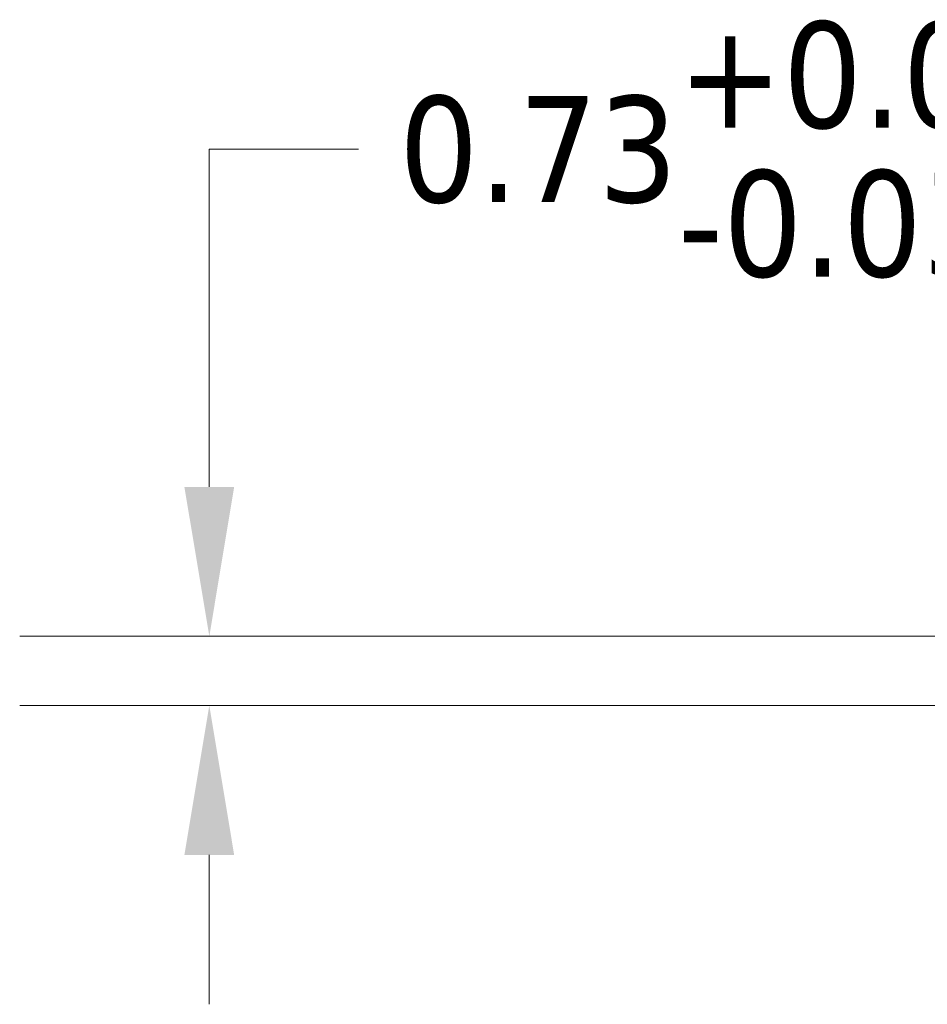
# Model space of a CAD drawing. Header units: inches. Extents: x 8 to 265, y 5 to 155.
# Tile 57 of 152: x 33 to 43, y 141 to 151. Entities that reach past the tile are written whole.
import ezdxf

# ---------------------------------------------------------------- set-up
doc = ezdxf.new("R2010")
doc.units = ezdxf.units.IN
doc.header["$LTSCALE"] = 16
doc.header["$MEASUREMENT"] = 0
doc.layers.add('Dimension (ANSI)', color=7, linetype='Continuous', lineweight=5)
doc.styles.add('TAHOMA', font='tahoma.ttf')
doc.dimstyles.new('Default (ANSI)', dxfattribs={"dimscale": 16, "dimtxt": 0.07, "dimasz": 0.098425, "dimexe": 0.125, "dimexo": 0.0625, "dimgap": 0.031496, "dimtad": 0, "dimtih": 1, "dimtoh": 1, "dimrnd": 1e-08, "dimzin": 0, "dimdsep": 46, "dimtxsty": 'TAHOMA', "dimcen": 0.09, "dimdle": 0.393701, "dimclrd": 256, "dimclre": 256, "dimclrt": 256, "dimadec": 0, "dimazin": 0, "dimtfac": 1, "dimtofl": 0, "dimtmove": 0, "dimatfit": 3, "dimfxl": 1, "dimtolj": 1, "dimtzin": 0, "dimlwd": -1, "dimlwe": -1, "dimarcsym": 0})

# ---------------------------------------------------------------- blocks, each defined once
blk = doc.blocks.new('*D6')
at = {"layer": 'Defpoints', "color": 0, "transparency": 16777216}
for p in [(35.267, 144.406), (47.051, 144.406), (47.087, 143.676)]:
    blk.add_point(p, dxfattribs=at)
at = {"layer": 'Dimension (ANSI)', "transparency": 16777216}
for p, q in [((35.267, 145.98), (35.267, 149.542)), ((35.267, 149.542), (36.842, 149.542)), ((46.051, 144.406), (33.267, 144.406)), ((46.087, 143.676), (33.267, 143.676)), ((35.267, 142.101), (35.267, 140.526))]:
    blk.add_line(p, q, dxfattribs=at)
for points in [[(35.004, 145.98), (35.529, 145.98), (35.267, 144.406)], [(35.004, 142.101), (35.529, 142.101), (35.267, 143.676)]]:
    blk.add_solid(points, dxfattribs=at)
at = {"layer": 'Dimension (ANSI)', "transparency": 16777216, "insert": (41.182, 149.542), "char_height": 1.12, "attachment_point": 5, "style": 'TAHOMA'}
blk.add_mtext('\\A1;0.73\\S+0.083^ -0.031;', dxfattribs=at)

msp = doc.modelspace()

# ---------------------------------------------------------------- dimensions: what is measured, and where the dimension line sits
at = {"layer": 'Dimension (ANSI)'}
dim = msp.add_linear_dim(base=(35.2668, 144.4056), p1=(47.0871, 143.6756), p2=(47.0513, 144.4056), angle=90, dimstyle='Default (ANSI)', override={"dimgap": 0.031496, "dimdec": 2, "dimtol": 1, "dimlim": 0, "dimtp": 0.083, "dimtm": 0.031, "dimtdec": 3, "dimatfit": 1}, dxfattribs=at)
dim.commit()
dim.dimension.update_dxf_attribs({"geometry": '*D6', "text_midpoint": (41.1816, 149.5416), "dimtype": 160})

doc.saveas('drawing.dxf')
